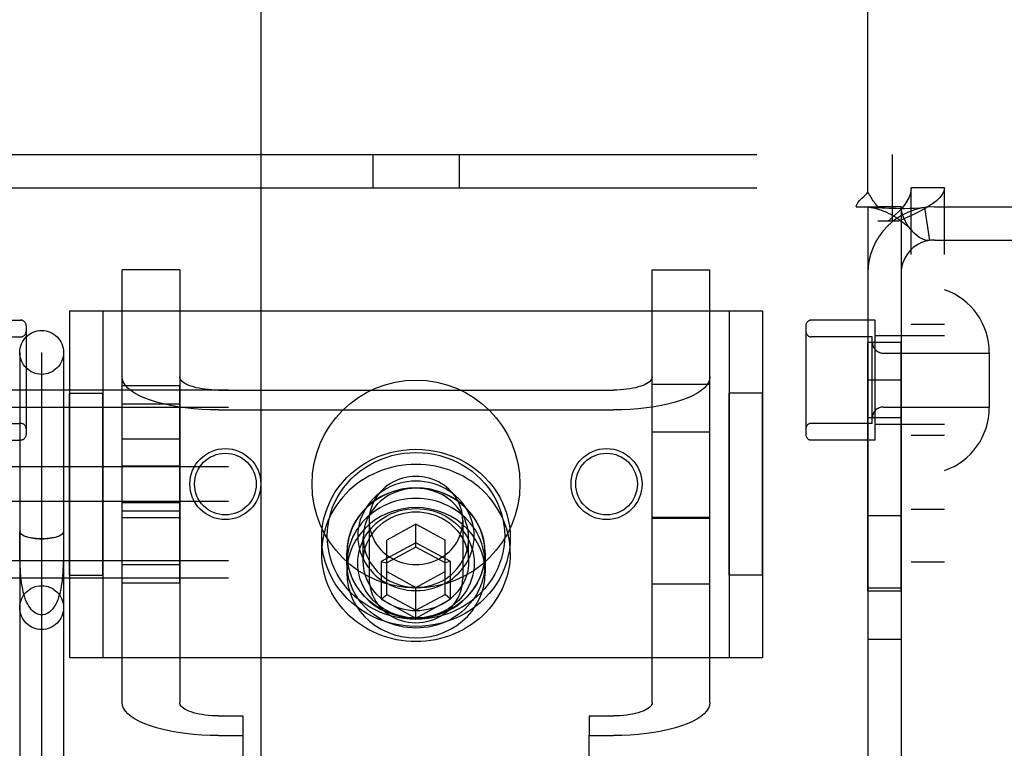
# Model space of a CAD drawing. Header units: inches. Extents: x 0 to 268, y 0 to 173.
# Tile 15 of 30: x 83.14 to 84.91, y 95.39 to 96.71. Entities that reach past the tile are written whole.
import ezdxf

# ---------------------------------------------------------------- set-up
doc = ezdxf.new("R2010")
doc.units = ezdxf.units.IN
doc.header["$LTSCALE"] = 14.739934
doc.header["$MEASUREMENT"] = 0
doc.linetypes.add('HIDDEN', pattern=[0.2, 0.1, -0.1])
doc.layers.get('0').update_dxf_attribs({"linetype": 'CONTINUOUS'})
for name, color, linetype in [('02___PRT_ALL_AXES', 7, 'CONTINUOUS'), ('03___PRT_ALL_CURVES', 7, 'CONTINUOUS'), ('DEFAULT_2', 8, 'HIDDEN'), ('DIMENSIONS', 7, 'CONTINUOUS')]:
    doc.layers.add(name, color=color, linetype=linetype)
doc.styles.get("Standard").update_dxf_attribs({"font": 'arial.ttf'})
doc.dimstyles.new('DIMSTYLE_1', dxfattribs={"dimtxt": 1.182348, "dimasz": 1.576464, "dimexe": 0.09, "dimexo": 0.07, "dimgap": 0.0375, "dimtad": 0, "dimtih": 1, "dimtoh": 1, "dimzin": 4, "dimdsep": 46, "dimtxsty": 'Standard', "dimblk": '_FILLED', "dimblk1": '_FILLED', "dimblk2": '_FILLED', "dimcen": 0.09, "dimazin": 1, "dimtfac": 1, "dimtdec": 3, "dimtofl": 0, "dimtmove": 0, "dimatfit": 3, "dimldrblk": '_FILLED', "dimfxl": 1, "dimtolj": 1, "dimtzin": 4, "dimarcsym": 0})

# ---------------------------------------------------------------- blocks, each defined once
blk = doc.blocks.new('_FILLED')
at = {"color": 0, "linetype": 'ByBlock'}
blk.add_solid([(0, 0), (-1, 0.2), (-1, -0.2)], dxfattribs=at)
blk = doc.blocks.new('*D17')
at = {"layer": 'DIMENSIONS', "color": 2, "linetype": 'Continuous'}
for p, q in [((78.6362, 102.3558), (76.1853, 102.3558)), ((82.2612, 102.3558), (85.4141, 102.3558))]:
    blk.add_line(p, q, dxfattribs=at)
at = {"layer": 'DIMENSIONS', "color": 2, "linetype": 'Continuous', "xscale": 1.5764635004, "yscale": 1.5764635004, "zscale": 1.5764635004}
blk.add_blockref('_FILLED', (78.6362, 102.3558), dxfattribs=at)
at = {"layer": 'DIMENSIONS', "color": 2, "linetype": 'Continuous', "xscale": 1.5764635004, "yscale": 1.5764635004, "zscale": 1.5764635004, "rotation": 180}
blk.add_blockref('_FILLED', (82.2612, 102.3558), dxfattribs=at)
at = {"layer": 'DIMENSIONS', "color": 2, "linetype": 'Continuous', "insert": (75.5941, 102.947), "char_height": 1.18235, "width": 3.212997, "attachment_point": 3, "line_spacing_factor": 0.9}
blk.add_mtext('3.63', dxfattribs=at)

msp = doc.modelspace()

# ---------------------------------------------------------------- linework, layer by layer
at = {"color": 3, "linetype": 'Continuous'}
msp.add_line((83.5737, 85.4125), (83.5737, 104.5792), dxfattribs=at)
at = {"layer": '02___PRT_ALL_AXES', "color": 8, "linetype": 'HIDDEN'}
for p, q in [((84.7457, 93.3369), (84.7457, 96.4049)), ((84.8057, 93.3369), (84.8057, 96.4049)), ((83.0247, 96.1664), (83.1397, 96.1664)), ((84.6807, 96.1664), (84.5657, 96.1664)), ((84.6807, 95.9504), (84.6807, 96.1664)), ((84.8057, 96.1584), (84.7457, 96.1584)), ((84.6677, 95.6779), (84.6677, 96.1264)), ((84.7277, 96.1264), (84.6677, 96.1264)), ((84.7277, 95.6779), (84.7277, 96.1264)), ((84.7277, 96.0584), (84.6677, 96.0584)), ((83.3227, 95.6932), (83.3227, 96.0485)), ((83.3227, 96.0485), (83.4267, 96.0485)), ((83.4267, 95.6932), (83.4267, 96.0485)), ((84.2787, 95.6909), (84.2787, 96.0509)), ((84.2787, 96.0509), (84.3827, 96.0509)), ((84.3827, 95.6909), (84.3827, 96.0509)), ((83.2277, 95.7069), (83.2277, 96.0349)), ((83.2277, 96.0349), (83.2877, 96.0349)), ((83.2877, 95.7069), (83.2877, 96.0349)), ((84.4177, 95.7069), (84.4177, 96.0349)), ((84.4777, 96.0349), (84.4177, 96.0349)), ((84.4777, 95.7069), (84.4777, 96.0349)), ((83.3227, 96.0157), (83.4267, 96.0157)), ((84.7277, 95.9904), (84.6677, 95.9904)), ((84.2787, 95.9652), (84.3827, 95.9652)), ((83.0247, 95.9504), (83.1397, 95.9504)), ((83.4267, 95.9522), (83.3227, 95.9522)), ((84.6807, 95.9504), (84.5657, 95.9504)), ((84.8057, 95.9584), (84.7457, 95.9584)), ((83.3227, 95.9037), (83.4267, 95.9037)), ((83.3227, 95.838), (83.4267, 95.838)), ((84.8057, 95.8249), (84.7457, 95.8249)), ((83.4267, 95.8222), (83.3227, 95.8222)), ((84.2787, 95.8092), (84.3827, 95.8092)), ((84.7277, 95.8139), (84.6677, 95.8139)), ((83.6827, 95.7467), (83.6827, 95.7741)), ((84.0227, 95.7467), (84.0227, 95.7741)), ((83.7277, 95.7467), (83.7277, 95.7111)), ((83.7282, 95.7282), (83.7282, 95.7467)), ((83.9772, 95.7282), (83.9772, 95.7467)), ((83.9777, 95.7467), (83.9777, 95.7111)), ((83.3227, 95.726), (83.4267, 95.726)), ((84.8057, 95.7299), (84.7457, 95.7299)), ((83.2277, 95.7069), (83.2877, 95.7069)), ((84.4777, 95.7069), (84.4177, 95.7069)), ((83.3227, 95.6932), (83.4267, 95.6932)), ((84.2787, 95.6909), (84.3827, 95.6909)), ((84.7277, 95.6834), (84.6677, 95.6834)), ((84.7277, 95.6779), (84.6677, 95.6779)), ((84.7277, 95.5909), (84.6677, 95.5909))]:
    msp.add_line(p, q, dxfattribs=at)
for points in [[(84.0227, 95.7467), (84.0224, 95.7551), (84.0217, 95.7634), (84.0206, 95.7717), (84.0189, 95.7799), (84.0169, 95.788), (84.0143, 95.7961), (84.0114, 95.804), (84.008, 95.8117), (84.0041, 95.8192), (83.9999, 95.8266), (83.9952, 95.8337), (83.9902, 95.8406), (83.9848, 95.8472), (83.979, 95.8536), (83.9729, 95.8597), (83.9664, 95.8654), (83.9596, 95.8709), (83.9526, 95.8759), (83.9453, 95.8807), (83.9377, 95.885), (83.9298, 95.889), (83.9218, 95.8926), (83.9136, 95.8958), (83.9052, 95.8986), (83.8967, 95.901), (83.888, 95.903), (83.8793, 95.9045), (83.8704, 95.9056), (83.8616, 95.9062), (83.8527, 95.9065), (83.8438, 95.9062), (83.8349, 95.9056), (83.8261, 95.9045), (83.8173, 95.903), (83.8087, 95.901), (83.8001, 95.8986), (83.7917, 95.8958), (83.7835, 95.8926), (83.7755, 95.889), (83.7677, 95.885), (83.7601, 95.8807), (83.7527, 95.8759), (83.7457, 95.8709), (83.7389, 95.8654), (83.7325, 95.8597), (83.7263, 95.8536), (83.7205, 95.8472), (83.7151, 95.8406), (83.7101, 95.8337), (83.7054, 95.8266), (83.7012, 95.8192), (83.6974, 95.8117), (83.694, 95.804), (83.691, 95.7961), (83.6885, 95.788), (83.6864, 95.7799), (83.6848, 95.7717), (83.6836, 95.7634), (83.6829, 95.7551), (83.6827, 95.7467)], [(83.9777, 95.7467), (83.977, 95.759), (83.9749, 95.7711), (83.9715, 95.783), (83.9669, 95.7945), (83.9609, 95.8054), (83.9538, 95.8157), (83.9456, 95.8253), (83.9363, 95.834), (83.9261, 95.8417), (83.9152, 95.8484), (83.9035, 95.854), (83.8913, 95.8584), (83.8787, 95.8616), (83.8657, 95.8635), (83.8527, 95.8642), (83.8396, 95.8635), (83.8267, 95.8616), (83.814, 95.8584), (83.8018, 95.854), (83.7902, 95.8484), (83.7792, 95.8417), (83.769, 95.834), (83.7598, 95.8253), (83.7515, 95.8157), (83.7444, 95.8054), (83.7385, 95.7945), (83.7338, 95.783), (83.7304, 95.7711), (83.7284, 95.759), (83.7277, 95.7467)], [(83.9772, 95.7467), (83.9769, 95.7538), (83.9763, 95.7608), (83.9751, 95.7678), (83.9735, 95.7747), (83.9715, 95.7815), (83.9691, 95.7882), (83.9662, 95.7947), (83.9629, 95.8011), (83.9592, 95.8072), (83.9551, 95.8132), (83.9507, 95.8189), (83.9459, 95.8243), (83.9407, 95.8294), (83.9352, 95.8343), (83.9294, 95.8388), (83.9234, 95.843), (83.9171, 95.8468), (83.9105, 95.8503), (83.9038, 95.8534), (83.8968, 95.8561), (83.8897, 95.8584), (83.8825, 95.8603), (83.8751, 95.8618), (83.8677, 95.8628), (83.8602, 95.8635), (83.8527, 95.8637), (83.8451, 95.8635), (83.8377, 95.8628), (83.8302, 95.8618), (83.8229, 95.8603), (83.8156, 95.8584), (83.8085, 95.8561), (83.8016, 95.8534), (83.7948, 95.8503), (83.7883, 95.8468), (83.7819, 95.843), (83.7759, 95.8388), (83.7701, 95.8343), (83.7646, 95.8294), (83.7595, 95.8243), (83.7547, 95.8189), (83.7502, 95.8132), (83.7461, 95.8072), (83.7424, 95.8011), (83.7391, 95.7947), (83.7363, 95.7882), (83.7338, 95.7815), (83.7318, 95.7747), (83.7302, 95.7678), (83.7291, 95.7608), (83.7284, 95.7538), (83.7282, 95.7467)], [(83.9772, 95.7282), (83.9769, 95.7353), (83.9763, 95.7423), (83.9751, 95.7493), (83.9735, 95.7562), (83.9715, 95.763), (83.9691, 95.7697), (83.9662, 95.7762), (83.9629, 95.7826), (83.9592, 95.7888), (83.9551, 95.7947), (83.9507, 95.8004), (83.9459, 95.8058), (83.9407, 95.811), (83.9352, 95.8158), (83.9294, 95.8203), (83.9234, 95.8245), (83.9171, 95.8284), (83.9105, 95.8318), (83.9038, 95.8349), (83.8968, 95.8376), (83.8897, 95.8399), (83.8825, 95.8418), (83.8751, 95.8433), (83.8677, 95.8444), (83.8602, 95.845), (83.8527, 95.8452), (83.8451, 95.845), (83.8377, 95.8444), (83.8302, 95.8433), (83.8229, 95.8418), (83.8156, 95.8399), (83.8085, 95.8376), (83.8016, 95.8349), (83.7948, 95.8318), (83.7883, 95.8284), (83.7819, 95.8245), (83.7759, 95.8203), (83.7701, 95.8158), (83.7646, 95.811), (83.7595, 95.8058), (83.7547, 95.8004), (83.7502, 95.7947), (83.7461, 95.7888), (83.7424, 95.7826), (83.7391, 95.7762), (83.7363, 95.7697), (83.7338, 95.763), (83.7318, 95.7562), (83.7302, 95.7493), (83.7291, 95.7423), (83.7284, 95.7353), (83.7282, 95.7282)], [(83.9777, 95.7111), (83.977, 95.7235), (83.9749, 95.7356), (83.9715, 95.7474), (83.9669, 95.7589), (83.9609, 95.7699), (83.9538, 95.7802), (83.9456, 95.7897), (83.9363, 95.7984), (83.9261, 95.8062), (83.9152, 95.8129), (83.9035, 95.8184), (83.8913, 95.8228), (83.8787, 95.826), (83.8657, 95.828), (83.8527, 95.8286), (83.8396, 95.828), (83.8267, 95.826), (83.814, 95.8228), (83.8018, 95.8184), (83.7902, 95.8129), (83.7792, 95.8062), (83.769, 95.7984), (83.7598, 95.7897), (83.7515, 95.7802), (83.7444, 95.7699), (83.7385, 95.7589), (83.7338, 95.7474), (83.7304, 95.7356), (83.7284, 95.7235), (83.7277, 95.7111)], [(84.0227, 95.7467), (84.0224, 95.7383), (84.0217, 95.73), (84.0206, 95.7217), (84.0189, 95.7135), (84.0169, 95.7054), (84.0143, 95.6973), (84.0114, 95.6895), (84.008, 95.6817), (84.0041, 95.6742), (83.9999, 95.6668), (83.9952, 95.6597), (83.9902, 95.6528), (83.9848, 95.6462), (83.979, 95.6398), (83.9729, 95.6337), (83.9664, 95.628), (83.9596, 95.6226), (83.9526, 95.6175), (83.9453, 95.6127), (83.9377, 95.6084), (83.9298, 95.6044), (83.9218, 95.6008), (83.9136, 95.5976), (83.9052, 95.5948), (83.8967, 95.5924), (83.888, 95.5904), (83.8793, 95.5889), (83.8704, 95.5878), (83.8616, 95.5872), (83.8527, 95.587), (83.8438, 95.5872), (83.8349, 95.5878), (83.8261, 95.5889), (83.8173, 95.5904), (83.8087, 95.5924), (83.8001, 95.5948), (83.7917, 95.5976), (83.7835, 95.6008), (83.7755, 95.6044), (83.7677, 95.6084), (83.7601, 95.6127), (83.7527, 95.6175), (83.7457, 95.6226), (83.7389, 95.628), (83.7325, 95.6337), (83.7263, 95.6398), (83.7205, 95.6462), (83.7151, 95.6528), (83.7101, 95.6597), (83.7054, 95.6668), (83.7012, 95.6742), (83.6974, 95.6817), (83.694, 95.6895), (83.691, 95.6973), (83.6885, 95.7054), (83.6864, 95.7135), (83.6848, 95.7217), (83.6836, 95.73), (83.6829, 95.7383), (83.6827, 95.7467)], [(83.7277, 95.7467), (83.7284, 95.7344), (83.7304, 95.7223), (83.7338, 95.7104), (83.7385, 95.6989), (83.7444, 95.688), (83.7515, 95.6777), (83.7598, 95.6681), (83.769, 95.6594), (83.7792, 95.6517), (83.7902, 95.645), (83.8018, 95.6394), (83.814, 95.635), (83.8267, 95.6318), (83.8396, 95.6299), (83.8527, 95.6292), (83.8657, 95.6299), (83.8787, 95.6318), (83.8913, 95.635), (83.9035, 95.6394), (83.9152, 95.645), (83.9261, 95.6517), (83.9363, 95.6594), (83.9456, 95.6681), (83.9538, 95.6777), (83.9609, 95.688), (83.9669, 95.6989), (83.9715, 95.7104), (83.9749, 95.7223), (83.977, 95.7344), (83.9777, 95.7467)], [(83.9772, 95.7467), (83.9769, 95.7396), (83.9763, 95.7326), (83.9751, 95.7256), (83.9735, 95.7187), (83.9715, 95.7119), (83.9691, 95.7052), (83.9662, 95.6987), (83.9629, 95.6923), (83.9592, 95.6862), (83.9551, 95.6802), (83.9507, 95.6746), (83.9459, 95.6691), (83.9407, 95.664), (83.9352, 95.6591), (83.9294, 95.6546), (83.9234, 95.6504), (83.9171, 95.6466), (83.9105, 95.6431), (83.9038, 95.64), (83.8968, 95.6373), (83.8897, 95.635), (83.8825, 95.6331), (83.8751, 95.6316), (83.8677, 95.6306), (83.8602, 95.6299), (83.8527, 95.6297), (83.8451, 95.6299), (83.8377, 95.6306), (83.8302, 95.6316), (83.8229, 95.6331), (83.8156, 95.635), (83.8085, 95.6373), (83.8016, 95.64), (83.7948, 95.6431), (83.7883, 95.6466), (83.7819, 95.6504), (83.7759, 95.6546), (83.7701, 95.6591), (83.7646, 95.664), (83.7595, 95.6691), (83.7547, 95.6746), (83.7502, 95.6802), (83.7461, 95.6862), (83.7424, 95.6923), (83.7391, 95.6987), (83.7363, 95.7052), (83.7338, 95.7119), (83.7318, 95.7187), (83.7302, 95.7256), (83.7291, 95.7326), (83.7284, 95.7396), (83.7282, 95.7467)], [(83.9772, 95.7282), (83.9769, 95.7212), (83.9763, 95.7141), (83.9751, 95.7071), (83.9735, 95.7002), (83.9715, 95.6934), (83.9691, 95.6867), (83.9662, 95.6802), (83.9629, 95.6739), (83.9592, 95.6677), (83.9551, 95.6618), (83.9507, 95.6561), (83.9459, 95.6507), (83.9407, 95.6455), (83.9352, 95.6407), (83.9294, 95.6361), (83.9234, 95.632), (83.9171, 95.6281), (83.9105, 95.6246), (83.9038, 95.6216), (83.8968, 95.6188), (83.8897, 95.6165), (83.8825, 95.6146), (83.8751, 95.6132), (83.8677, 95.6121), (83.8602, 95.6115), (83.8527, 95.6112), (83.8451, 95.6115), (83.8377, 95.6121), (83.8302, 95.6132), (83.8229, 95.6146), (83.8156, 95.6165), (83.8085, 95.6188), (83.8016, 95.6216), (83.7948, 95.6246), (83.7883, 95.6281), (83.7819, 95.632), (83.7759, 95.6361), (83.7701, 95.6407), (83.7646, 95.6455), (83.7595, 95.6507), (83.7547, 95.6561), (83.7502, 95.6618), (83.7461, 95.6677), (83.7424, 95.6739), (83.7391, 95.6802), (83.7363, 95.6867), (83.7338, 95.6934), (83.7318, 95.7002), (83.7302, 95.7071), (83.7291, 95.7141), (83.7284, 95.7212), (83.7282, 95.7282)], [(83.7277, 95.7111), (83.7284, 95.6988), (83.7304, 95.6867), (83.7338, 95.6748), (83.7385, 95.6634), (83.7444, 95.6524), (83.7515, 95.6421), (83.7598, 95.6325), (83.769, 95.6238), (83.7792, 95.6161), (83.7902, 95.6094), (83.8018, 95.6038), (83.814, 95.5994), (83.8267, 95.5962), (83.8396, 95.5943), (83.8527, 95.5937), (83.8657, 95.5943), (83.8787, 95.5962), (83.8913, 95.5994), (83.9035, 95.6038), (83.9152, 95.6094), (83.9261, 95.6161), (83.9363, 95.6238), (83.9456, 95.6325), (83.9538, 95.6421), (83.9609, 95.6524), (83.9669, 95.6634), (83.9715, 95.6748), (83.9749, 95.6867), (83.977, 95.6988), (83.9777, 95.7111)]]:
    msp.add_lwpolyline(points, dxfattribs=at)
for centre, radius in [((83.8527, 95.8709), 0.1875), ((83.5089, 95.8709), 0.064), ((84.1964, 95.8709), 0.064), ((83.5089, 95.8709), 0.0556), ((84.1964, 95.8709), 0.0556)]:
    msp.add_circle(centre, radius, dxfattribs=at)
at = {"layer": '03___PRT_ALL_CURVES', "color": 8, "linetype": 'HIDDEN'}
msp.add_line((83.1777, 95.295), (83.1777, 96.108), dxfattribs=at)
at = {"layer": 'DEFAULT_2', "color": 8, "linetype": 'HIDDEN'}
for p, q in [((84.6677, 96.397), (84.6677, 97.2459)), ((82.9932, 96.4649), (84.7122, 96.4649)), ((83.7747, 96.4649), (83.7747, 96.4049)), ((83.9307, 96.4649), (83.9307, 96.4049)), ((84.7122, 96.3449), (84.7122, 96.4649)), ((82.9932, 96.4049), (84.7122, 96.4049)), ((84.7457, 93.3369), (84.7457, 96.4049)), ((84.8057, 96.4049), (84.7457, 96.4049)), ((84.8057, 93.3369), (84.8057, 96.4049)), ((84.6468, 96.3709), (84.686, 96.3709)), ((84.6677, 96.3709), (84.6677, 93.3709)), ((84.7277, 96.3709), (84.686, 96.3709)), ((84.7277, 96.3709), (84.7277, 93.3709)), ((84.7699, 96.3695), (84.7788, 96.3102)), ((84.7877, 96.3709), (85.1977, 96.3709)), ((84.7227, 96.3449), (84.6857, 96.3449)), ((84.7877, 96.3109), (85.1977, 96.3109)), ((83.4267, 96.2573), (83.3227, 96.2573)), ((83.3227, 95.477), (83.3227, 96.2572)), ((83.4267, 96.2572), (83.4267, 95.477)), ((84.2787, 96.2573), (84.3827, 96.2573)), ((84.2787, 95.477), (84.2787, 96.2572)), ((84.3827, 95.477), (84.3827, 96.2572)), ((83.2277, 96.1834), (83.2277, 95.5584)), ((83.2277, 96.1834), (84.4777, 96.1834)), ((83.2877, 96.1834), (83.2877, 95.5584)), ((84.4177, 96.1834), (84.4177, 95.5584)), ((84.4777, 96.1834), (84.4777, 95.5584)), ((83.1497, 96.1564), (83.1497, 95.9604)), ((84.5557, 96.1564), (84.5557, 95.9604)), ((83.0297, 96.1364), (83.1397, 96.1364)), ((84.6757, 96.1364), (84.5657, 96.1364)), ((84.6757, 95.9804), (84.6757, 96.1364)), ((84.8057, 96.1384), (84.6807, 96.1384)), ((83.1382, 96.1083), (83.1382, 95.295)), ((83.2172, 96.1083), (83.2172, 95.295)), ((84.6957, 96.1069), (84.8867, 96.1069)), ((84.8867, 96.1079), (84.8867, 96.0088)), ((86.4627, 96.0404), (82.9927, 96.0404)), ((83.4967, 96.0404), (84.2087, 96.0404)), ((86.4627, 96.0091), (82.9927, 96.0091)), ((83.4967, 96.0048), (84.2087, 96.0048)), ((84.6957, 96.0099), (84.8867, 96.0099)), ((83.0297, 95.9804), (83.1397, 95.9804)), ((84.6757, 95.9804), (84.5657, 95.9804)), ((84.8057, 95.9784), (84.6807, 95.9784)), ((86.4627, 95.9022), (82.9927, 95.9022)), ((86.4627, 95.8395), (82.9927, 95.8395)), ((83.3227, 95.8108), (83.4267, 95.8108)), ((83.7682, 95.8052), (83.7682, 95.7009)), ((83.9372, 95.8052), (83.9372, 95.7009)), ((84.3827, 95.8108), (84.2787, 95.8108)), ((83.8527, 95.7986), (83.8002, 95.7701)), ((83.8527, 95.7575), (83.8527, 95.7986)), ((83.9052, 95.7701), (83.8527, 95.7986)), ((83.1382, 95.7641), (83.1382, 95.7854)), ((83.1382, 95.7854), (83.1382, 95.7854)), ((83.2172, 95.7853), (83.2172, 95.7854)), ((83.7577, 95.7317), (83.7577, 95.7741)), ((83.8002, 95.6721), (83.8002, 95.7701)), ((83.9052, 95.6721), (83.9052, 95.7701)), ((83.9477, 95.7317), (83.9477, 95.7741)), ((83.1383, 95.7502), (83.1382, 95.7641)), ((83.8527, 95.765), (83.7902, 95.7311)), ((83.8527, 95.7575), (83.8002, 95.7291)), ((83.9152, 95.7311), (83.8527, 95.765)), ((83.9052, 95.7291), (83.8527, 95.7575)), ((86.4627, 95.7326), (82.9927, 95.7326)), ((83.7902, 95.7311), (83.7902, 95.6633)), ((83.7902, 95.7311), (83.8002, 95.7291)), ((83.9152, 95.7311), (83.9052, 95.7291)), ((83.9152, 95.6633), (83.9152, 95.7311)), ((86.4627, 95.7013), (82.9927, 95.7013)), ((83.8002, 95.7131), (83.8527, 95.6847)), ((83.8527, 95.6847), (83.9052, 95.7131)), ((83.8527, 95.6293), (83.8527, 95.6847)), ((83.7902, 95.6633), (83.8002, 95.6721)), ((83.7902, 95.6633), (83.8527, 95.6293)), ((83.8002, 95.6721), (83.8527, 95.6436)), ((83.8527, 95.6436), (83.9052, 95.6721)), ((83.8527, 95.6293), (83.9152, 95.6633)), ((83.9152, 95.6633), (83.9052, 95.6721)), ((83.2277, 95.5584), (84.4777, 95.5584)), ((83.4967, 95.453), (83.5402, 95.453)), ((83.5402, 95.453), (83.5402, 95.4175)), ((84.1652, 95.453), (84.1652, 95.4175)), ((84.1652, 95.453), (84.2087, 95.453)), ((83.4967, 95.4175), (83.5402, 95.4175)), ((83.5402, 95.4175), (83.5402, 94.4778)), ((84.1652, 94.4778), (84.1652, 95.4175)), ((84.1652, 95.4175), (84.2087, 95.4175))]:
    msp.add_line(p, q, dxfattribs=at)
for points in [[(84.6568, 96.3863), (84.6612, 96.3903), (84.6635, 96.3925), (84.6657, 96.3947), (84.6677, 96.397)], [(84.6762, 96.3837), (84.6737, 96.3877), (84.6723, 96.39), (84.6708, 96.3924), (84.6692, 96.3948), (84.6677, 96.397)], [(84.7457, 96.4049), (84.7452, 96.3989), (84.7438, 96.3929), (84.7414, 96.3869), (84.7382, 96.3809), (84.7342, 96.3749), (84.7294, 96.3689), (84.7239, 96.3629), (84.7178, 96.3569), (84.7112, 96.3509), (84.7042, 96.3449)], [(84.8057, 96.4049), (84.8047, 96.3989), (84.8019, 96.3929), (84.7972, 96.3869), (84.7908, 96.3809), (84.7827, 96.3749), (84.7731, 96.3689), (84.7621, 96.3629), (84.75, 96.3569), (84.7367, 96.3509), (84.7227, 96.3449)], [(84.6468, 96.3709), (84.6474, 96.3732), (84.6483, 96.3756), (84.6496, 96.378), (84.6512, 96.3803), (84.6529, 96.3824), (84.6547, 96.3843), (84.6568, 96.3863)], [(84.686, 96.3709), (84.6838, 96.3732), (84.6819, 96.3755), (84.6803, 96.3776), (84.6788, 96.3797), (84.6775, 96.3817), (84.6762, 96.3837)], [(84.6707, 96.3702), (84.6695, 96.3704), (84.6681, 96.3706), (84.6677, 96.3709)], [(84.7699, 96.3695), (84.7614, 96.3685), (84.7524, 96.3679), (84.7434, 96.3675), (84.7346, 96.3674), (84.7264, 96.3674), (84.7188, 96.3675), (84.7118, 96.3676), (84.7053, 96.3678), (84.6992, 96.3681), (84.6934, 96.3684), (84.6879, 96.3687), (84.6829, 96.3691), (84.6784, 96.3694), (84.6746, 96.3698), (84.6716, 96.3701), (84.6701, 96.3703)], [(84.6707, 96.3702), (84.6738, 96.3697), (84.6772, 96.369), (84.6808, 96.3682), (84.6845, 96.3672), (84.6883, 96.366), (84.6923, 96.3647), (84.6963, 96.3631), (84.7004, 96.3615), (84.7045, 96.3596), (84.7086, 96.3575), (84.7127, 96.3553), (84.7168, 96.3529), (84.7209, 96.3502), (84.725, 96.3474), (84.7291, 96.3444), (84.7331, 96.3411), (84.7371, 96.3377), (84.7411, 96.3339), (84.745, 96.3299), (84.7477, 96.3269)], [(84.7477, 96.3269), (84.7472, 96.3275), (84.7428, 96.333), (84.7387, 96.339), (84.735, 96.3453), (84.7319, 96.3521), (84.7296, 96.3587), (84.7281, 96.365), (84.7277, 96.3709)], [(84.7788, 96.3102), (84.7753, 96.31), (84.7712, 96.3106), (84.7666, 96.3122), (84.7617, 96.3148), (84.7567, 96.3183), (84.7518, 96.3226), (84.7477, 96.3269)], [(83.4967, 96.0048), (83.4814, 96.005), (83.4664, 96.0057), (83.4516, 96.0068), (83.4372, 96.0084), (83.4231, 96.0104), (83.4097, 96.0128), (83.3969, 96.0156), (83.3848, 96.0187), (83.3736, 96.0222), (83.3634, 96.026), (83.3541, 96.0302), (83.346, 96.0345), (83.339, 96.0391), (83.3332, 96.0439), (83.3286, 96.0489), (83.3253, 96.054), (83.3233, 96.0591), (83.3227, 96.0643)], [(83.4967, 96.0404), (83.4905, 96.0404), (83.4845, 96.0407), (83.4785, 96.0412), (83.4727, 96.0418), (83.4671, 96.0426), (83.4617, 96.0436), (83.4565, 96.0447), (83.4517, 96.046), (83.4472, 96.0474), (83.443, 96.0489), (83.4393, 96.0506), (83.436, 96.0523), (83.4332, 96.0542), (83.4309, 96.0561), (83.4291, 96.0581), (83.4277, 96.0601), (83.4269, 96.0622), (83.4267, 96.0643)], [(84.2787, 96.0643), (84.2784, 96.0622), (84.2776, 96.0601), (84.2763, 96.0581), (84.2744, 96.0561), (84.2721, 96.0542), (84.2693, 96.0523), (84.266, 96.0506), (84.2623, 96.0489), (84.2582, 96.0474), (84.2537, 96.046), (84.2488, 96.0447), (84.2437, 96.0436), (84.2382, 96.0426), (84.2326, 96.0418), (84.2268, 96.0412), (84.2208, 96.0407), (84.2148, 96.0404), (84.2087, 96.0404)], [(84.3827, 96.0643), (84.382, 96.0591), (84.38, 96.054), (84.3767, 96.0489), (84.3722, 96.0439), (84.3664, 96.0391), (84.3594, 96.0345), (84.3512, 96.0302), (84.342, 96.026), (84.3317, 96.0222), (84.3205, 96.0187), (84.3085, 96.0156), (84.2957, 96.0128), (84.2822, 96.0104), (84.2682, 96.0084), (84.2537, 96.0068), (84.2389, 96.0057), (84.2239, 96.005), (84.2087, 96.0048)], [(83.6827, 95.7741), (83.683, 95.7848), (83.6842, 95.7955), (83.6861, 95.8062), (83.6888, 95.8167), (83.6923, 95.8271), (83.6966, 95.8373), (83.7015, 95.8472), (83.7072, 95.8567), (83.7136, 95.8659), (83.7206, 95.8746), (83.7282, 95.8829), (83.7364, 95.8906), (83.7452, 95.8978), (83.7544, 95.9044), (83.7642, 95.9105), (83.7743, 95.9158), (83.7848, 95.9205), (83.7956, 95.9245), (83.8067, 95.9279), (83.818, 95.9305), (83.8295, 95.9323), (83.841, 95.9334), (83.8527, 95.9338), (83.8643, 95.9334), (83.8759, 95.9323), (83.8873, 95.9305), (83.8986, 95.9279), (83.9097, 95.9245), (83.9205, 95.9205), (83.931, 95.9158), (83.9412, 95.9105), (83.9509, 95.9044), (83.9601, 95.8978), (83.9689, 95.8906), (83.9771, 95.8829), (83.9847, 95.8746), (83.9918, 95.8659), (83.9981, 95.8568), (84.0038, 95.8472), (84.0088, 95.8373), (84.013, 95.8271), (84.0165, 95.8167), (84.0192, 95.8062), (84.0211, 95.7955), (84.0223, 95.7848), (84.0227, 95.7741)], [(83.6927, 95.7775), (83.693, 95.7876), (83.6941, 95.7976), (83.6959, 95.8077), (83.6985, 95.8176), (83.7017, 95.8274), (83.7057, 95.837), (83.7104, 95.8463), (83.7158, 95.8553), (83.7218, 95.8639), (83.7284, 95.8721), (83.7355, 95.8799), (83.7433, 95.8872), (83.7515, 95.894), (83.7602, 95.9002), (83.7694, 95.9058), (83.7789, 95.9109), (83.7888, 95.9153), (83.799, 95.9191), (83.8094, 95.9222), (83.82, 95.9247), (83.8308, 95.9264), (83.8417, 95.9275), (83.8527, 95.9278), (83.8636, 95.9275), (83.8745, 95.9264), (83.8853, 95.9247), (83.8959, 95.9222), (83.9064, 95.9191), (83.9165, 95.9153), (83.9264, 95.9109), (83.936, 95.9059), (83.9451, 95.9002), (83.9538, 95.894), (83.9621, 95.8872), (83.9698, 95.8799), (83.977, 95.8721), (83.9836, 95.8639), (83.9896, 95.8553), (83.9949, 95.8463), (83.9996, 95.837), (84.0036, 95.8274), (84.0069, 95.8176), (84.0094, 95.8077), (84.0112, 95.7976), (84.0123, 95.7876), (84.0127, 95.7775)], [(83.9577, 95.7775), (83.9574, 95.7847), (83.9565, 95.7919), (83.9551, 95.7991), (83.9531, 95.8062), (83.9505, 95.8132), (83.9474, 95.82), (83.9437, 95.8266), (83.9395, 95.8329), (83.9349, 95.8389), (83.9297, 95.8445), (83.9242, 95.8497), (83.9182, 95.8545), (83.9119, 95.8589), (83.9053, 95.8629), (83.8983, 95.8663), (83.8911, 95.8693), (83.8837, 95.8718), (83.8761, 95.8737), (83.8683, 95.875), (83.8605, 95.8759), (83.8527, 95.8762), (83.8448, 95.8759), (83.837, 95.875), (83.8293, 95.8737), (83.8216, 95.8717), (83.8142, 95.8693), (83.807, 95.8663), (83.8, 95.8629), (83.7934, 95.8589), (83.7871, 95.8545), (83.7811, 95.8497), (83.7756, 95.8445), (83.7705, 95.8389), (83.7658, 95.8329), (83.7616, 95.8266), (83.7579, 95.82), (83.7548, 95.8132), (83.7522, 95.8062), (83.7502, 95.7991), (83.7488, 95.7919), (83.7479, 95.7847), (83.7477, 95.7775)], [(83.8527, 95.8846), (83.8466, 95.8844), (83.8406, 95.8838), (83.8347, 95.8828), (83.8289, 95.8814), (83.8231, 95.8796), (83.8176, 95.8774), (83.8122, 95.8749), (83.807, 95.872), (83.802, 95.8688), (83.7973, 95.8652), (83.7929, 95.8613), (83.7888, 95.8572), (83.785, 95.8528), (83.7816, 95.8481), (83.7785, 95.8432), (83.7758, 95.8382), (83.7735, 95.8329), (83.7716, 95.8276), (83.7701, 95.8221), (83.769, 95.8165), (83.7684, 95.8109), (83.7682, 95.8052)], [(83.9372, 95.8052), (83.9369, 95.8109), (83.9363, 95.8165), (83.9352, 95.8221), (83.9337, 95.8276), (83.9318, 95.8329), (83.9295, 95.8382), (83.9268, 95.8432), (83.9237, 95.8481), (83.9203, 95.8528), (83.9165, 95.8572), (83.9124, 95.8613), (83.908, 95.8652), (83.9033, 95.8688), (83.8983, 95.872), (83.8932, 95.8749), (83.8878, 95.8774), (83.8822, 95.8796), (83.8765, 95.8814), (83.8706, 95.8828), (83.8647, 95.8838), (83.8587, 95.8844), (83.8527, 95.8846)], [(83.9477, 95.7741), (83.9474, 95.7806), (83.9466, 95.7871), (83.9454, 95.7936), (83.9435, 95.8001), (83.9412, 95.8064), (83.9384, 95.8126), (83.935, 95.8185), (83.9312, 95.8242), (83.927, 95.8296), (83.9224, 95.8347), (83.9174, 95.8394), (83.912, 95.8438), (83.9063, 95.8478), (83.9003, 95.8513), (83.894, 95.8545), (83.8874, 95.8571), (83.8807, 95.8594), (83.8738, 95.8611), (83.8668, 95.8623), (83.8598, 95.8631), (83.8527, 95.8633), (83.8455, 95.8631), (83.8385, 95.8623), (83.8315, 95.8611), (83.8246, 95.8594), (83.8179, 95.8571), (83.8114, 95.8545), (83.8051, 95.8513), (83.799, 95.8478), (83.7933, 95.8438), (83.7879, 95.8394), (83.7829, 95.8347), (83.7783, 95.8296), (83.7741, 95.8242), (83.7703, 95.8185), (83.7669, 95.8126), (83.7641, 95.8064), (83.7618, 95.8), (83.76, 95.7936), (83.7587, 95.7871), (83.7579, 95.7806), (83.7577, 95.7741)], [(83.7477, 95.7282), (83.7479, 95.7354), (83.7488, 95.7426), (83.7502, 95.7498), (83.7522, 95.7569), (83.7548, 95.764), (83.7579, 95.7708), (83.7616, 95.7774), (83.7658, 95.7837), (83.7705, 95.7896), (83.7756, 95.7952), (83.7811, 95.8005), (83.7871, 95.8053), (83.7934, 95.8097), (83.8, 95.8136), (83.807, 95.8171), (83.8142, 95.82), (83.8216, 95.8225), (83.8293, 95.8244), (83.837, 95.8258), (83.8448, 95.8266), (83.8527, 95.8269), (83.8605, 95.8266), (83.8683, 95.8258), (83.8761, 95.8244), (83.8837, 95.8225), (83.8911, 95.8201), (83.8983, 95.8171), (83.9053, 95.8136), (83.9119, 95.8097), (83.9182, 95.8053), (83.9242, 95.8005), (83.9297, 95.7952), (83.9349, 95.7896), (83.9395, 95.7837), (83.9437, 95.7774), (83.9474, 95.7708), (83.9505, 95.764), (83.9531, 95.757), (83.9551, 95.7498), (83.9565, 95.7426), (83.9574, 95.7354), (83.9577, 95.7282)], [(83.7577, 95.7317), (83.7579, 95.7382), (83.7587, 95.7447), (83.76, 95.7512), (83.7618, 95.7576), (83.7641, 95.764), (83.7669, 95.7701), (83.7703, 95.7761), (83.7741, 95.7818), (83.7783, 95.7872), (83.7829, 95.7923), (83.7879, 95.797), (83.7933, 95.8014), (83.799, 95.8053), (83.8051, 95.8089), (83.8114, 95.812), (83.8179, 95.8147), (83.8246, 95.8169), (83.8315, 95.8187), (83.8385, 95.8199), (83.8455, 95.8207), (83.8527, 95.8209), (83.8598, 95.8207), (83.8668, 95.8199), (83.8738, 95.8187), (83.8807, 95.8169), (83.8874, 95.8147), (83.894, 95.812), (83.9003, 95.8089), (83.9063, 95.8053), (83.912, 95.8014), (83.9174, 95.797), (83.9224, 95.7923), (83.927, 95.7872), (83.9312, 95.7818), (83.935, 95.7761), (83.9384, 95.7702), (83.9412, 95.764), (83.9435, 95.7576), (83.9454, 95.7512), (83.9466, 95.7447), (83.9474, 95.7382), (83.9477, 95.7317)], [(83.7682, 95.8052), (83.7684, 95.7995), (83.769, 95.7939), (83.7701, 95.7883), (83.7716, 95.7828), (83.7735, 95.7774), (83.7758, 95.7722), (83.7785, 95.7671), (83.7816, 95.7623), (83.785, 95.7576), (83.7888, 95.7532), (83.7929, 95.749), (83.7973, 95.7452), (83.802, 95.7416), (83.807, 95.7384), (83.8122, 95.7355), (83.8176, 95.733), (83.8231, 95.7308), (83.8289, 95.729), (83.8347, 95.7276), (83.8406, 95.7266), (83.8466, 95.726), (83.8527, 95.7258)], [(83.8527, 95.7258), (83.8587, 95.726), (83.8647, 95.7266), (83.8706, 95.7276), (83.8765, 95.729), (83.8822, 95.7308), (83.8878, 95.733), (83.8932, 95.7355), (83.8983, 95.7384), (83.9033, 95.7416), (83.908, 95.7452), (83.9124, 95.749), (83.9165, 95.7532), (83.9203, 95.7576), (83.9237, 95.7623), (83.9268, 95.7671), (83.9295, 95.7722), (83.9318, 95.7774), (83.9337, 95.7828), (83.9352, 95.7883), (83.9363, 95.7939), (83.9369, 95.7995), (83.9372, 95.8052)], [(83.2172, 95.7853), (83.2168, 95.7836), (83.2158, 95.7819), (83.2142, 95.7803), (83.2119, 95.7788), (83.209, 95.7773), (83.2056, 95.776), (83.2017, 95.7749), (83.1974, 95.774), (83.1928, 95.7732), (83.1879, 95.7726), (83.1828, 95.7723), (83.1777, 95.7722), (83.1725, 95.7723), (83.1674, 95.7726), (83.1625, 95.7732), (83.1579, 95.774), (83.1536, 95.7749), (83.1497, 95.776), (83.1463, 95.7773), (83.1435, 95.7788), (83.1412, 95.7803), (83.1395, 95.7819), (83.1385, 95.7836), (83.1382, 95.7853)], [(83.1384, 95.7841), (83.139, 95.7828), (83.14, 95.7816), (83.1414, 95.7804), (83.143, 95.7792), (83.145, 95.7781), (83.1474, 95.7771), (83.15, 95.7762), (83.1528, 95.7753), (83.1559, 95.7746), (83.1592, 95.7739), (83.1627, 95.7734), (83.1663, 95.7729), (83.1701, 95.7726), (83.1738, 95.7724), (83.1777, 95.7724)], [(83.1777, 95.7724), (83.1815, 95.7724), (83.1853, 95.7726), (83.189, 95.7729), (83.1926, 95.7734), (83.1961, 95.7739), (83.1994, 95.7746), (83.2025, 95.7753), (83.2054, 95.7762), (83.208, 95.7771), (83.2103, 95.7781), (83.2123, 95.7792), (83.214, 95.7804), (83.2153, 95.7816), (83.2163, 95.7828), (83.2169, 95.7841)], [(83.2171, 95.7712), (83.2171, 95.7571), (83.217, 95.7502), (83.2169, 95.7434), (83.2168, 95.7366), (83.2166, 95.73), (83.2163, 95.7234), (83.216, 95.717), (83.2156, 95.7107), (83.2151, 95.7046), (83.2145, 95.6986), (83.2138, 95.6928), (83.2129, 95.6871), (83.212, 95.6817), (83.2108, 95.6765), (83.2096, 95.6715), (83.2082, 95.6668), (83.2066, 95.6624), (83.2049, 95.6582), (83.203, 95.6544), (83.2009, 95.6508), (83.1988, 95.6476), (83.1964, 95.6447), (83.194, 95.6422), (83.1915, 95.6401), (83.1888, 95.6383), (83.1861, 95.6369), (83.1833, 95.636), (83.1805, 95.6354), (83.1777, 95.6352)], [(84.0227, 95.7741), (84.0223, 95.7634), (84.0211, 95.7526), (84.0192, 95.742), (84.0165, 95.7314), (84.013, 95.721), (84.0088, 95.7108), (84.0038, 95.7009), (83.9981, 95.6914), (83.9918, 95.6822), (83.9847, 95.6735), (83.9771, 95.6652), (83.9689, 95.6575), (83.9602, 95.6503), (83.9509, 95.6437), (83.9412, 95.6377), (83.931, 95.6323), (83.9205, 95.6276), (83.9097, 95.6236), (83.8986, 95.6203), (83.8873, 95.6177), (83.8759, 95.6158), (83.8643, 95.6147), (83.8527, 95.6143), (83.841, 95.6147), (83.8295, 95.6158), (83.818, 95.6177), (83.8067, 95.6203), (83.7956, 95.6236), (83.7848, 95.6276), (83.7743, 95.6323), (83.7642, 95.6377), (83.7544, 95.6437), (83.7452, 95.6503), (83.7364, 95.6575), (83.7282, 95.6652), (83.7206, 95.6735), (83.7136, 95.6822), (83.7072, 95.6914), (83.7015, 95.7009), (83.6966, 95.7108), (83.6923, 95.721), (83.6888, 95.7314), (83.6861, 95.742), (83.6842, 95.7526), (83.683, 95.7634), (83.6827, 95.7741)], [(84.0127, 95.7775), (84.0123, 95.7674), (84.0112, 95.7573), (84.0094, 95.7473), (84.0069, 95.7373), (84.0036, 95.7275), (83.9996, 95.718), (83.9949, 95.7087), (83.9896, 95.6997), (83.9836, 95.691), (83.977, 95.6828), (83.9698, 95.6751), (83.9621, 95.6678), (83.9538, 95.661), (83.9451, 95.6548), (83.936, 95.6491), (83.9264, 95.6441), (83.9165, 95.6396), (83.9064, 95.6359), (83.8959, 95.6327), (83.8853, 95.6303), (83.8745, 95.6285), (83.8636, 95.6275), (83.8527, 95.6271), (83.8417, 95.6275), (83.8308, 95.6285), (83.82, 95.6303), (83.8094, 95.6327), (83.799, 95.6359), (83.7888, 95.6396), (83.7789, 95.6441), (83.7694, 95.6491), (83.7602, 95.6548), (83.7515, 95.661), (83.7433, 95.6678), (83.7355, 95.6751), (83.7284, 95.6828), (83.7218, 95.691), (83.7158, 95.6997), (83.7104, 95.7087), (83.7057, 95.718), (83.7018, 95.7275), (83.6985, 95.7373), (83.6959, 95.7473), (83.6941, 95.7573), (83.693, 95.7674), (83.6927, 95.7775)], [(83.7477, 95.7775), (83.7479, 95.7703), (83.7488, 95.7631), (83.7502, 95.7559), (83.7522, 95.7488), (83.7548, 95.7418), (83.7579, 95.7349), (83.7616, 95.7284), (83.7658, 95.722), (83.7705, 95.7161), (83.7756, 95.7105), (83.7811, 95.7052), (83.7871, 95.7004), (83.7934, 95.696), (83.8001, 95.6921), (83.807, 95.6886), (83.8142, 95.6857), (83.8217, 95.6832), (83.8293, 95.6813), (83.837, 95.6799), (83.8448, 95.6791), (83.8527, 95.6788), (83.8605, 95.6791), (83.8683, 95.6799), (83.8761, 95.6813), (83.8837, 95.6832), (83.8911, 95.6857), (83.8983, 95.6886), (83.9053, 95.6921), (83.9119, 95.696), (83.9183, 95.7004), (83.9242, 95.7053), (83.9297, 95.7105), (83.9349, 95.7161), (83.9395, 95.7221), (83.9437, 95.7284), (83.9474, 95.7349), (83.9505, 95.7418), (83.9531, 95.7488), (83.9551, 95.7559), (83.9565, 95.7631), (83.9574, 95.7703), (83.9577, 95.7775)], [(83.7577, 95.7741), (83.7579, 95.7676), (83.7587, 95.761), (83.76, 95.7545), (83.7618, 95.7481), (83.7641, 95.7417), (83.767, 95.7356), (83.7703, 95.7296), (83.7741, 95.7239), (83.7783, 95.7185), (83.7829, 95.7134), (83.788, 95.7087), (83.7933, 95.7043), (83.799, 95.7004), (83.8051, 95.6968), (83.8114, 95.6937), (83.8179, 95.691), (83.8246, 95.6888), (83.8315, 95.687), (83.8385, 95.6858), (83.8456, 95.685), (83.8527, 95.6848), (83.8598, 95.685), (83.8669, 95.6858), (83.8738, 95.687), (83.8807, 95.6888), (83.8874, 95.691), (83.894, 95.6937), (83.9003, 95.6968), (83.9063, 95.7004), (83.912, 95.7044), (83.9174, 95.7087), (83.9224, 95.7134), (83.927, 95.7185), (83.9313, 95.7239), (83.9351, 95.7296), (83.9384, 95.7356), (83.9412, 95.7417), (83.9436, 95.7481), (83.9454, 95.7545), (83.9466, 95.761), (83.9474, 95.7676), (83.9477, 95.7741)], [(83.1777, 95.6352), (83.1748, 95.6354), (83.172, 95.636), (83.1692, 95.6369), (83.1665, 95.6383), (83.1639, 95.6401), (83.1613, 95.6422), (83.1589, 95.6447), (83.1566, 95.6476), (83.1544, 95.6508), (83.1524, 95.6544), (83.1505, 95.6582), (83.1487, 95.6624), (83.1472, 95.6668), (83.1458, 95.6715), (83.1445, 95.6765), (83.1434, 95.6817), (83.1424, 95.6871), (83.1415, 95.6928), (83.1408, 95.6986), (83.1402, 95.7046), (83.1397, 95.7107), (83.1393, 95.717), (83.139, 95.7234), (83.1387, 95.73), (83.1385, 95.7366), (83.1384, 95.7434), (83.1383, 95.7502)], [(83.9577, 95.7282), (83.9574, 95.721), (83.9565, 95.7138), (83.9551, 95.7066), (83.9531, 95.6995), (83.9505, 95.6925), (83.9474, 95.6857), (83.9437, 95.6791), (83.9395, 95.6728), (83.9349, 95.6668), (83.9297, 95.6612), (83.9242, 95.656), (83.9183, 95.6512), (83.9119, 95.6468), (83.9053, 95.6428), (83.8983, 95.6394), (83.8911, 95.6364), (83.8837, 95.634), (83.8761, 95.6321), (83.8683, 95.6307), (83.8605, 95.6298), (83.8527, 95.6296), (83.8448, 95.6298), (83.837, 95.6307), (83.8293, 95.632), (83.8217, 95.634), (83.8142, 95.6364), (83.807, 95.6394), (83.8001, 95.6428), (83.7934, 95.6468), (83.7871, 95.6512), (83.7811, 95.656), (83.7756, 95.6612), (83.7705, 95.6668), (83.7658, 95.6728), (83.7616, 95.6791), (83.7579, 95.6857), (83.7548, 95.6925), (83.7522, 95.6995), (83.7502, 95.7066), (83.7488, 95.7138), (83.7479, 95.721), (83.7477, 95.7282)], [(83.9477, 95.7317), (83.9474, 95.7252), (83.9466, 95.7186), (83.9454, 95.7121), (83.9436, 95.7057), (83.9412, 95.6993), (83.9384, 95.6932), (83.9351, 95.6872), (83.9313, 95.6815), (83.927, 95.6761), (83.9224, 95.671), (83.9174, 95.6663), (83.912, 95.6619), (83.9063, 95.658), (83.9003, 95.6544), (83.894, 95.6513), (83.8874, 95.6486), (83.8807, 95.6464), (83.8738, 95.6446), (83.8669, 95.6434), (83.8598, 95.6426), (83.8527, 95.6424), (83.8456, 95.6426), (83.8385, 95.6434), (83.8315, 95.6446), (83.8246, 95.6464), (83.8179, 95.6486), (83.8114, 95.6513), (83.8051, 95.6544), (83.799, 95.658), (83.7933, 95.6619), (83.788, 95.6663), (83.7829, 95.671), (83.7783, 95.6761), (83.7741, 95.6815), (83.7703, 95.6872), (83.767, 95.6932), (83.7641, 95.6993), (83.7618, 95.7057), (83.76, 95.7121), (83.7587, 95.7186), (83.7579, 95.7252), (83.7577, 95.7317)], [(83.7682, 95.7009), (83.7684, 95.6946), (83.7692, 95.6884), (83.7705, 95.6823), (83.7723, 95.6762), (83.7745, 95.6704), (83.7773, 95.6647), (83.7805, 95.6592), (83.7842, 95.654), (83.7883, 95.649), (83.7928, 95.6444), (83.7977, 95.6401), (83.8029, 95.6362), (83.8084, 95.6327), (83.8142, 95.6296), (83.8202, 95.627), (83.8265, 95.6248), (83.8329, 95.6231), (83.8394, 95.6219), (83.846, 95.6211), (83.8527, 95.6209)], [(83.8527, 95.6209), (83.8593, 95.6211), (83.8659, 95.6219), (83.8725, 95.6231), (83.8789, 95.6248), (83.8851, 95.627), (83.8911, 95.6296), (83.8969, 95.6327), (83.9024, 95.6362), (83.9077, 95.6401), (83.9125, 95.6444), (83.917, 95.649), (83.9211, 95.654), (83.9248, 95.6592), (83.928, 95.6647), (83.9308, 95.6703), (83.9331, 95.6762), (83.9348, 95.6823), (83.9361, 95.6884), (83.9369, 95.6946), (83.9372, 95.7009)], [(83.4967, 95.4175), (83.4814, 95.4177), (83.4664, 95.4184), (83.4516, 95.4195), (83.4372, 95.4211), (83.4231, 95.4231), (83.4097, 95.4255), (83.3969, 95.4282), (83.3848, 95.4314), (83.3736, 95.4349), (83.3634, 95.4387), (83.3541, 95.4429), (83.346, 95.4472), (83.339, 95.4518), (83.3332, 95.4566), (83.3286, 95.4616), (83.3253, 95.4667), (83.3233, 95.4718), (83.3227, 95.477)], [(83.4967, 95.453), (83.4905, 95.4531), (83.4845, 95.4534), (83.4785, 95.4539), (83.4727, 95.4545), (83.4671, 95.4553), (83.4617, 95.4563), (83.4565, 95.4574), (83.4517, 95.4587), (83.4472, 95.4601), (83.443, 95.4616), (83.4393, 95.4633), (83.436, 95.465), (83.4332, 95.4669), (83.4309, 95.4688), (83.4291, 95.4708), (83.4277, 95.4728), (83.4269, 95.4749), (83.4267, 95.477)], [(84.2787, 95.477), (84.2784, 95.4749), (84.2776, 95.4728), (84.2763, 95.4708), (84.2744, 95.4688), (84.2721, 95.4669), (84.2693, 95.465), (84.266, 95.4633), (84.2623, 95.4616), (84.2582, 95.4601), (84.2537, 95.4587), (84.2488, 95.4574), (84.2437, 95.4563), (84.2382, 95.4553), (84.2326, 95.4545), (84.2268, 95.4539), (84.2208, 95.4534), (84.2148, 95.4531), (84.2087, 95.453)], [(84.3827, 95.477), (84.382, 95.4718), (84.38, 95.4667), (84.3767, 95.4616), (84.3722, 95.4566), (84.3664, 95.4518), (84.3594, 95.4472), (84.3512, 95.4429), (84.342, 95.4387), (84.3317, 95.4349), (84.3205, 95.4314), (84.3085, 95.4282), (84.2957, 95.4255), (84.2822, 95.4231), (84.2682, 95.4211), (84.2537, 95.4195), (84.2389, 95.4184), (84.2239, 95.4177), (84.2087, 95.4175)]]:
    msp.add_lwpolyline(points, dxfattribs=at)
for centre in [(83.1777, 96.1083), (83.1777, 95.6483)]:
    msp.add_circle(centre, 0.0395, dxfattribs=at)
for centre, radius, start, end in [((84.7877, 96.2509), 0.12, 90, 180), ((84.7877, 96.2509), 0.06, 90, 180), ((84.7667, 96.1079), 0.12, 0, 71.0344), ((83.1397, 96.1564), 0.01, 0, 90), ((84.5657, 96.1564), 0.01, 90, 180), ((83.1397, 96.1464), 0.01, 270, 360), ((84.5657, 96.1464), 0.01, 180, 270), ((84.6957, 96.1269), 0.02, 180, 270), ((84.6957, 95.9899), 0.02, 90, 180), ((84.7667, 96.0088), 0.12, 288.9656, 360), ((83.1397, 95.9704), 0.01, 0, 90), ((84.5657, 95.9704), 0.01, 90, 180), ((83.1397, 95.9604), 0.01, 270, 360), ((84.5657, 95.9604), 0.01, 180, 270)]:
    msp.add_arc(centre, radius, start, end, dxfattribs=at)

# ---------------------------------------------------------------- dimensions: what is measured, and where the dimension line sits
at = {"layer": 'DIMENSIONS', "color": 2, "linetype": 'Continuous'}
dim = msp.add_linear_dim(base=(82.2611635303, 102.3558101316), p1=(78.6361635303, 95.8708586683), p2=(82.2611635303, 59.8698586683), dimstyle='DIMSTYLE_1', dxfattribs=at)
dim.commit()
dim.dimension.update_dxf_attribs({"geometry": '*D17', "text_midpoint": (73.9860980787, 102.349218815), "dimtype": 160})

doc.saveas('drawing.dxf')
